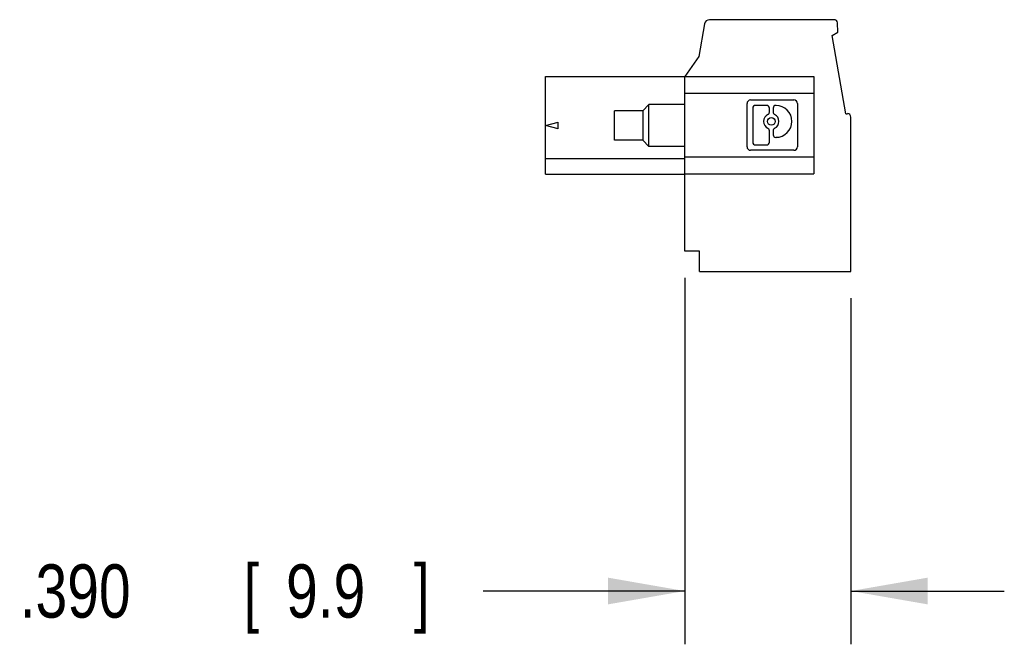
# Model space of a CAD drawing. Header units: inches. Extents: x 0.2 to 16.8, y 0.1 to 10.8.
# Tile 2 of 10: x 8.2 to 10.5, y 2.8 to 4.2. Entities that reach past the tile are written whole.
import ezdxf

# ---------------------------------------------------------------- set-up
doc = ezdxf.new("R2010")
doc.units = ezdxf.units.IN
doc.header["$LTSCALE"] = 0.935
doc.header["$MEASUREMENT"] = 0
doc.layers.get('0').update_dxf_attribs({"linetype": 'CONTINUOUS'})
doc.layers.add('DIMENSIONS', color=7, linetype='CONTINUOUS')
doc.styles.get("Standard").update_dxf_attribs({"font": 'txt', "width": 0.8})
doc.dimstyles.new('DIMSTYLE_1', dxfattribs={"dimtxt": 0.125, "dimasz": 0.18, "dimexe": 0.18, "dimexo": 0.0625, "dimgap": 0.09, "dimtad": 0, "dimtih": 1, "dimtoh": 1, "dimdec": 3, "dimzin": 4, "dimdsep": 46, "dimtxsty": 'STANDARD', "dimblk": '_FILLED', "dimblk1": '_FILLED', "dimblk2": '_FILLED', "dimcen": 0.09, "dimadec": 0, "dimazin": 0, "dimtp": 0.01, "dimtm": 0.01, "dimtfac": 1, "dimtdec": 3, "dimtofl": 0, "dimtmove": 0, "dimatfit": 3, "dimldrblk": '_FILLED', "dimfxl": 1, "dimtolj": 1, "dimtzin": 4, "dimarcsym": 0})

# ---------------------------------------------------------------- blocks, each defined once
blk = doc.blocks.new('_FILLED')
at = {"color": 0, "linetype": 'BYBLOCK'}
blk.add_solid([(0, 0), (-1, 0.174), (-1, -0.174)], dxfattribs=at)
blk = doc.blocks.new('*D2')
at = {"layer": 'DIMENSIONS', "color": 2, "linetype": 'CONTINUOUS'}
for p, q in [((9.7182, 3.6422), (9.7182, 2.7825)), ((10.108, 3.595), (10.108, 2.7825)), ((9.7182, 2.9075), (9.2451, 2.9075)), ((10.108, 2.9075), (10.468, 2.9075))]:
    blk.add_line(p, q, dxfattribs=at)
at = {"layer": 'DIMENSIONS', "color": 2, "linetype": 'CONTINUOUS', "xscale": 0.18, "yscale": 0.18, "zscale": 0.18}
blk.add_blockref('_FILLED', (9.7182, 2.9075), dxfattribs=at)
at = {"layer": 'DIMENSIONS', "color": 2, "linetype": 'CONTINUOUS', "xscale": 0.18, "yscale": 0.18, "zscale": 0.18, "rotation": 180}
blk.add_blockref('_FILLED', (10.108, 2.9075), dxfattribs=at)
at = {"layer": 'DIMENSIONS', "color": 2, "linetype": 'CONTINUOUS', "width": 0.8}
for s, p in [('.390', (8.1576, 2.845)), ('[', (8.6826, 2.845)), ('9.9', (8.7826, 2.845)), (']', (9.0826, 2.845))]:
    blk.add_text(s, height=0.125, dxfattribs=at).set_placement(p)

msp = doc.modelspace()

# ---------------------------------------------------------------- linework, layer by layer
at = {"color": 7, "linetype": 'CONTINUOUS'}
for p, q in [((9.7645, 4.2383), (9.751, 4.1614)), ((10.0684, 4.248), (9.7762, 4.248)), ((10.0773, 4.2185), (10.0763, 4.2405)), ((10.0639, 4.2108), (10.0773, 4.2185)), ((10.0962, 4.0275), (10.0639, 4.2108)), ((9.751, 4.1614), (9.7182, 4.1147)), ((9.3914, 3.8852), (9.3914, 4.1147)), ((9.3914, 4.1147), (10.0214, 4.1147)), ((9.7182, 3.7047), (9.7182, 4.1147)), ((10.0214, 4.1147), (10.0214, 3.8864)), ((9.7182, 4.0754), (10.0214, 4.0754)), ((9.6198, 4.0344), (9.6336, 4.0492)), ((9.6336, 3.9508), (9.6336, 4.0492)), ((9.7182, 4.0492), (9.6336, 4.0492)), ((9.8643, 3.9498), (9.8643, 4.0513)), ((9.8726, 4.0596), (9.9741, 4.0596)), ((9.9106, 4.0468), (9.884, 4.0468)), ((9.9323, 4.0468), (9.9318, 4.0468)), ((9.9824, 4.0513), (9.9824, 3.9498)), ((9.5529, 3.9655), (9.5529, 4.0344)), ((9.6198, 4.0344), (9.5529, 4.0344)), ((9.6198, 4.0344), (9.6198, 3.9655)), ((9.8778, 4.0406), (9.8778, 3.9605)), ((9.9169, 4.0312), (9.9169, 4.0406)), ((9.9255, 4.0406), (9.9255, 4.0312)), ((10.0962, 4.0275), (10.1001, 4.0275)), ((9.3914, 4), (9.421, 4.0079)), ((9.421, 3.9921), (9.3914, 4)), ((9.421, 3.9921), (9.421, 4.0079)), ((10.108, 3.6575), (10.108, 4.0197)), ((9.9169, 3.9605), (9.9169, 3.9876)), ((9.9255, 3.9876), (9.9255, 3.9782)), ((9.6198, 3.9655), (9.5529, 3.9655)), ((9.6198, 3.9655), (9.6336, 3.9508)), ((9.884, 3.9543), (9.9106, 3.9543)), ((9.9318, 3.9719), (9.9323, 3.9719)), ((9.7182, 3.9508), (9.6336, 3.9508)), ((9.9741, 3.9415), (9.8726, 3.9415)), ((9.7182, 3.9212), (9.3914, 3.9212)), ((10.0214, 3.9258), (9.7182, 3.9258)), ((9.3914, 3.8852), (9.7182, 3.8852)), ((9.7182, 3.8864), (10.0214, 3.8864)), ((9.7525, 3.7047), (9.7182, 3.7047)), ((9.7525, 3.6575), (9.7525, 3.7047)), ((9.7525, 3.6575), (10.108, 3.6575))]:
    msp.add_line(p, q, dxfattribs=at)
msp.add_circle((9.9212, 4.0094), 0.00899, dxfattribs=at)
for centre, radius, start, end in [((9.7762, 4.2362), 0.0118, 90, 170), ((10.0684, 4.2401), 0.00787, 2.5, 90), ((9.8726, 4.0513), 0.0083, 90, 180), ((9.884, 4.0406), 0.00622, 90, 180), ((9.9106, 4.0406), 0.00622, 0, 90), ((9.9318, 4.0406), 0.00622, 90, 180), ((9.9323, 4.0094), 0.0374, 270, 90), ((9.9741, 4.0513), 0.0083, 0, 90), ((9.9212, 4.0094), 0.018, 115.8849, 244.1151), ((9.9106, 4.0312), 0.00622, 295.8849, 360), ((9.9318, 4.0312), 0.00622, 180, 244.1151), ((9.9212, 4.0094), 0.018, 295.8849, 64.1151), ((10.1001, 4.0197), 0.00787, 0, 90), ((9.9106, 3.9876), 0.00622, 0, 64.1151), ((9.9318, 3.9876), 0.00622, 115.8849, 180), ((9.9318, 3.9782), 0.00622, 180, 270), ((9.884, 3.9605), 0.00622, 180, 270), ((9.9106, 3.9605), 0.00622, 270, 360), ((9.8726, 3.9498), 0.0083, 180, 270), ((9.9741, 3.9498), 0.0083, 270, 360)]:
    msp.add_arc(centre, radius, start, end, dxfattribs=at)

# ---------------------------------------------------------------- dimensions: what is measured, and where the dimension line sits
at = {"layer": 'DIMENSIONS', "color": 2, "linetype": 'CONTINUOUS'}
dim = msp.add_linear_dim(base=(10.108, 2.9075), p1=(9.7182, 3.6422), p2=(10.108, 3.595), dimstyle='DIMSTYLE_1', dxfattribs=at)
dim.commit()
dim.dimension.update_dxf_attribs({"geometry": '*D2', "text_midpoint": (8.6701, 2.9075), "dimtype": 160})

doc.saveas('drawing.dxf')
